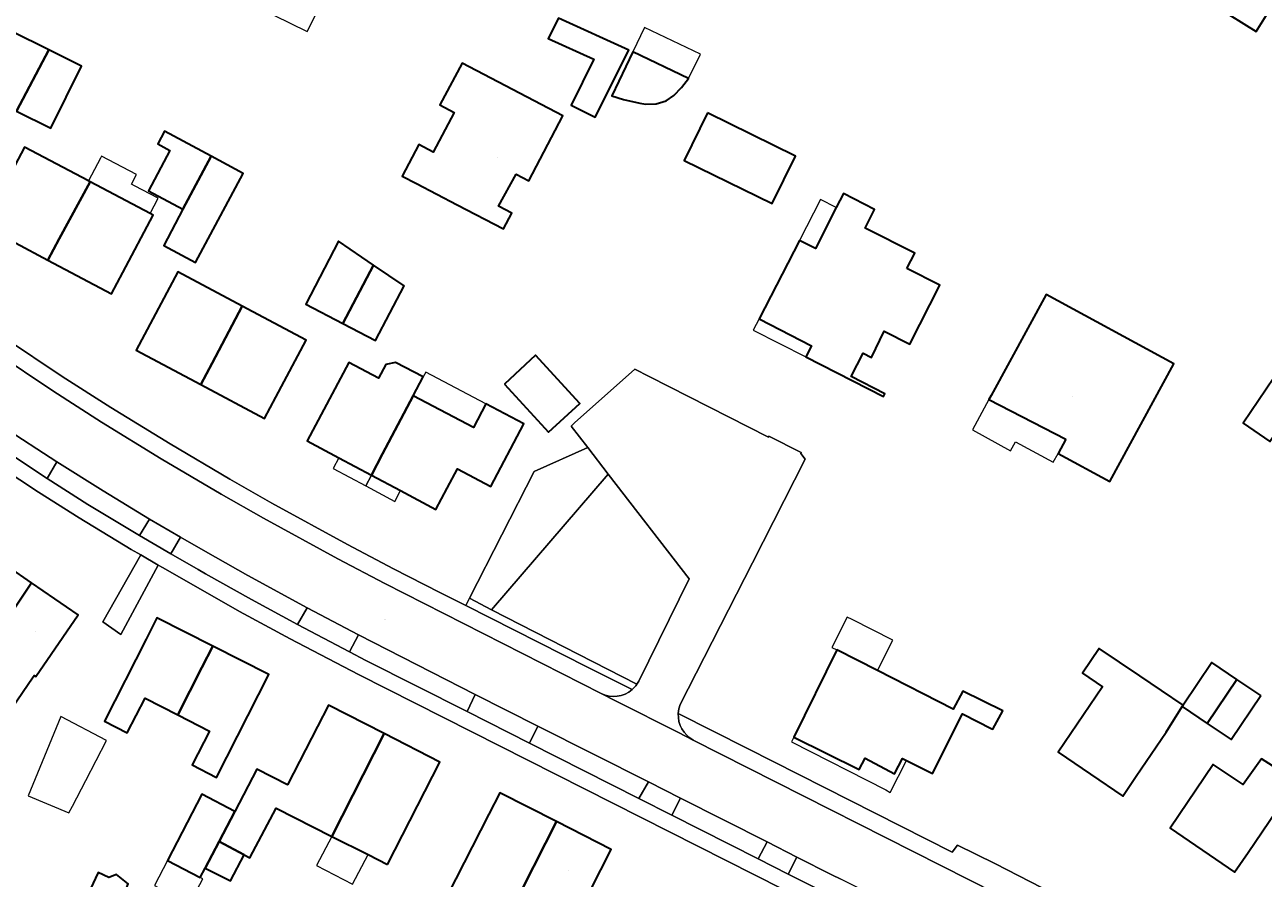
# Model space of a CAD drawing. Header units: metres. Extents: x 200176 to 205485, y 394066 to 399855.
# Tile 114 of 230: x 203769 to 203898, y 396608 to 396697. Entities that reach past the tile are written whole.
import ezdxf
from ezdxf.enums import TextEntityAlignment as Align

# ---------------------------------------------------------------- set-up
doc = ezdxf.new("R2010")
doc.units = ezdxf.units.M
for name, color, linetype, lineweight in [('B-WE-GR-BEPLANTING_CULTUUR_HEESTERS-GV', 90, 'Continuous', 18), ('B-WE-GR-HAAG-GV', 90, 'Continuous', 13), ('B-WE-IE-TERREINAFSCHEIDING_KUNSTMATIG_HEKWERK-G', 20, 'IE-TERREINAFSCHEIDING-KUNSTMATIG', 18), ('B-WE-OG-BEBOUWING-GV', 7, 'Continuous', 35), ('B-WE-OG-BEBOUWING-T18', 10, 'Continuous', 18), ('B-WE-OG-BEBOUWING_BASSIN-GV', 7, 'Continuous', 35), ('B-WE-OG-BEBOUWING_LUIFEL-GV', 7, 'Continuous', 18), ('B-WE-OG-BEBOUWING_SCHUUR-GV', 7, 'Continuous', 35), ('B-WE-OG-TERREIN_CULTUURSCHEIDING-GV', 7, 'Continuous', 18), ('B-WE-OG-TERREIN_ERF-GV', 7, 'Continuous', 18), ('B-WE-OG-TOPOGRAFIE-T18', 10, 'Continuous', 18), ('B-WE-VH-GOOT-G', 170, 'Continuous', 18), ('B-WE-VH-VERHARDING_ASFALT-GV', 252, 'Continuous', 18), ('B-WE-VH-VERHARDING_FUNDERING_ZAND-GV', 7, 'Continuous', 18), ('B-WE-VH-VERHARDING_STRAATBAKSTEEN-GV', 252, 'Continuous', 18), ('B-WE-VH-VERHARDING_TEGEL-GV', 252, 'Continuous', 18)]:
    doc.layers.add(name, color=color, linetype=linetype, lineweight=lineweight)
doc.styles.add('NLCS-ISO-M20-T18', font='NLCS-ISO.ttf', dxfattribs={"height": 0.036})
doc.linetypes.add('IE-TERREINAFSCHEIDING-KUNSTMATIG', pattern='A,4,[82,NLCS.shx,S=0.75,R=90,X=0,Y=0],4,-2', length=10)

msp = doc.modelspace()

# ---------------------------------------------------------------- linework, layer by layer
at = {"layer": 'B-WE-GR-BEPLANTING_CULTUUR_HEESTERS-GV', "flags": 128}
for points in [[(203817.944, 396636.176), (203830.097, 396650.289), (203827.95, 396653.062), (203822.365, 396650.595), (203815.651, 396637.399)], [(203772.699, 396651.582), (203771.675, 396649.851), (203775.906, 396647.161), (203781.292, 396643.906), (203782.348, 396645.627), (203777.503, 396648.551)], [(203788.415, 396642.121), (203785.572, 396643.728), (203784.571, 396641.993), (203787.39, 396640.373), (203788.167, 396639.918), (203792.938, 396637.242), (203797.749, 396634.656), (203798.748, 396636.381), (203792.58, 396639.766), (203789.198, 396641.678)], [(203804.107, 396633.583), (203803.141, 396631.823), (203804.848, 396630.923), (203815.392, 396625.589), (203816.239, 396627.365)], [(203821.878, 396622.305), (203833.279, 396616.549), (203834.287, 396618.265), (203822.773, 396624.083)], [(203836.7, 396614.818), (203845.71, 396610.253), (203846.621, 396612.042), (203837.597, 396616.595)], [(203849.74, 396610.447), (203848.831, 396608.678), (203852.568, 396606.781), (203853.367, 396606.377), (203857.687, 396604.195), (203858.642, 396605.953), (203854.236, 396608.177), (203853.433, 396608.583)]]:
    msp.add_lwpolyline(points, close=True, dxfattribs=at)
at = {"layer": 'B-WE-GR-HAAG-GV', "flags": 128}
msp.add_lwpolyline([(203815.651, 396637.399), (203815.269, 396636.624), (203827.918, 396630.206), (203832.583, 396627.877), (203832.969, 396628.28), (203833.085, 396628.459), (203817.944, 396636.176)], close=True, dxfattribs=at)
at = {"layer": 'B-WE-IE-TERREINAFSCHEIDING_KUNSTMATIG_HEKWERK-G', "flags": 128}
msp.add_lwpolyline([(203845.099, 396641.073), (203837.588, 396626.325)], dxfattribs=at)
at = {"layer": 'B-WE-OG-BEBOUWING-GV', "flags": 128}
for points in [[(203895.523, 396702.283), (203893.431, 396698.926), (203897.536, 396696.368), (203899.628, 396699.725)], [(203832.235, 396694.438), (203824.909, 396697.777), (203823.838, 396695.634), (203828.604, 396693.491), (203826.22, 396688.72), (203828.747, 396687.458)], [(203768.488, 396688.077), (203771.852, 396694.462), (203768.002, 396696.379), (203765.233, 396690.819), (203764.786, 396689.921), (203765.59, 396689.52)], [(203768.488, 396688.077), (203772.053, 396686.302), (203775.269, 396692.76), (203771.852, 396694.462)], [(203833.379, 396688.908), (203834.016, 396688.812), (203835.087, 396688.836), (203836.135, 396689.159), (203836.929, 396689.717), (203837.711, 396690.539), (203838.451, 396691.475), (203832.657, 396694.246), (203830.465, 396689.661), (203831.68, 396689.29)], [(203820.497, 396681.539), (203821.811, 396680.816), (203825.362, 396687.592), (203814.878, 396693.093), (203812.568, 396688.737), (203814.044, 396687.954), (203811.848, 396683.813), (203810.372, 396684.596), (203808.635, 396681.321), (203810.125, 396680.545), (203814.36, 396678.338), (203819.193, 396675.82), (203820.055, 396677.465), (203818.659, 396678.196)], [(203785.809, 396677.882), (203788.743, 396683.399), (203783.892, 396685.993), (203783.188, 396684.677), (203784.463, 396683.996), (203782.22, 396679.801)], [(203772.942, 396674.793), (203776.14, 396680.743), (203775.978, 396680.828), (203769.331, 396684.336), (203764.997, 396676.188), (203771.759, 396672.591)], [(203788.743, 396683.399), (203785.809, 396677.882), (203783.822, 396674.086), (203787.132, 396672.316), (203792.099, 396681.605)], [(203776.14, 396680.743), (203772.942, 396674.793), (203771.759, 396672.591), (203778.37, 396669.074), (203779.544, 396671.281), (203782.728, 396677.266), (203782.414, 396677.432)], [(203861.171, 396671.702), (203862.004, 396673.316), (203856.826, 396675.919), (203857.809, 396677.852), (203854.573, 396679.498), (203853.836, 396678.049), (203851.667, 396673.785), (203850.001, 396674.625), (203845.801, 396666.482), (203851.255, 396663.67), (203850.66, 396662.503), (203858.734, 396658.387), (203858.875, 396658.664), (203855.369, 396660.451), (203856.625, 396662.886), (203857.496, 396662.459), (203858.823, 396665.169), (203861.488, 396663.818), (203864.603, 396669.962)], [(203802.456, 396665.985), (203805.658, 396672.065), (203802.017, 396674.557), (203798.594, 396668.002)], [(203808.837, 396669.89), (203805.658, 396672.065), (203802.456, 396665.985), (203805.866, 396664.205)], [(203791.98, 396667.796), (203785.279, 396671.367), (203780.947, 396663.209), (203787.694, 396659.626), (203788.855, 396661.84)], [(203791.98, 396667.796), (203788.855, 396661.84), (203787.694, 396659.626), (203794.322, 396656.106), (203795.495, 396658.314), (203798.644, 396664.244)], [(203877.73, 396653.946), (203876.92, 396652.455), (203882.327, 396649.524), (203888.99, 396661.801), (203875.675, 396669.017), (203869.948, 396658.475), (203869.731, 396658.076)], [(203819.278, 396659.682), (203823.881, 396654.677), (203827.134, 396657.669), (203822.531, 396662.674)], [(203904.565, 396661.989), (203901.782, 396663.873), (203896.18, 396655.6), (203898.963, 396653.716)], [(203810.821, 396660.429), (203807.951, 396661.929), (203806.945, 396661.728), (203806.187, 396660.279), (203803.096, 396661.922), (203798.754, 396653.754), (203802.045, 396652.004), (203805.439, 396650.2), (203806.602, 396652.414), (203809.783, 396658.458)], [(203813.315, 396648.846), (203814.381, 396650.852), (203817.873, 396649.023), (203821.313, 396655.548), (203817.352, 396657.634), (203816.055, 396655.157), (203809.783, 396658.458), (203806.602, 396652.414), (203805.439, 396650.2), (203808.47, 396648.589), (203812.141, 396646.638)], [(203770.064, 396638.984), (203765.224, 396642.309), (203763.808, 396640.248), (203760.797, 396635.865), (203760.924, 396635.78), (203758.01, 396631.495), (203760.018, 396630.125), (203762.934, 396634.413), (203765.659, 396632.556), (203768.651, 396636.922)], [(203770.064, 396638.984), (203768.651, 396636.922), (203765.659, 396632.556), (203763.308, 396629.125), (203767.558, 396626.247), (203767.996, 396625.948), (203770.209, 396629.193), (203770.319, 396629.354), (203770.494, 396629.235), (203774.906, 396635.658)], [(203781.979, 396633.132), (203777.643, 396624.603), (203780.022, 396623.386), (203781.868, 396627), (203785.295, 396625.25), (203787.798, 396630.174), (203788.93, 396632.403), (203783.112, 396635.36)], [(203785.295, 396625.25), (203788.583, 396623.571), (203786.781, 396620.04), (203789.31, 396618.747), (203794.749, 396629.445), (203788.93, 396632.403), (203787.798, 396630.174)], [(203871.155, 396625.679), (203867.022, 396627.719), (203866.017, 396625.836), (203858.109, 396629.864), (203853.896, 396632.01), (203849.417, 396622.924), (203856.222, 396619.57), (203856.844, 396620.734), (203859.887, 396619.108), (203860.741, 396620.707), (203861.136, 396620.507), (203863.847, 396619.138), (203866.986, 396625.342), (203870.031, 396623.792), (203870.119, 396623.747)], [(203889.844, 396626.111), (203889.943, 396626.269), (203885.433, 396629.31), (203881.194, 396632.168), (203879.464, 396629.598), (203881.559, 396628.185), (203876.931, 396621.374), (203883.655, 396616.795), (203885.062, 396618.861), (203888.191, 396623.457)], [(203892.455, 396624.352), (203895.544, 396628.938), (203892.928, 396630.699), (203889.943, 396626.269), (203889.844, 396626.111)], [(203898.02, 396627.272), (203895.544, 396628.938), (203892.455, 396624.352), (203894.934, 396622.682)], [(203796.71, 396617.956), (203793.496, 396619.612), (203791.22, 396615.21), (203789.572, 396612.066), (203792.191, 396610.691), (203792.771, 396610.387), (203795.531, 396615.552), (203801.3, 396612.587), (203806.774, 396623.301), (203800.972, 396626.274), (203799.832, 396624.049)], [(203807.119, 396609.677), (203812.576, 396620.328), (203806.774, 396623.301), (203801.3, 396612.587), (203805.106, 396610.709)], [(203899.62, 396619.708), (203898.108, 396620.684), (203896.175, 396617.988), (203893.086, 396620.068), (203888.576, 396613.442), (203895.29, 396608.872), (203896.696, 396610.939), (203899.625, 396615.242), (203901.57, 396613.934), (203903.639, 396617.007)], [(203789.572, 396612.066), (203791.22, 396615.21), (203787.78, 396616.998), (203784.212, 396610.098), (203787.607, 396608.319), (203788.124, 396609.306)], [(203821.083, 396607.028), (203823.57, 396611.912), (203824.705, 396614.139), (203818.804, 396617.151), (203817.668, 396614.924), (203813.358, 396606.481), (203813.809, 396606.251), (203819.168, 396603.572), (203820.98, 396607.08)], [(203823.57, 396611.912), (203821.083, 396607.028), (203824.306, 396605.385), (203822.477, 396601.788), (203824.95, 396600.529), (203830.411, 396611.227), (203824.705, 396614.139)], [(203778.604, 396606.171), (203779.702, 396606.58), (203780.107, 396607.669), (203778.89, 396608.636), (203778.096, 396608.334), (203776.978, 396608.836), (203774.367, 396603.221), (203774.679, 396602.395), (203775.607, 396601.996), (203776.758, 396602.403)]]:
    msp.add_lwpolyline(points, close=True, dxfattribs=at)
at = {"layer": 'B-WE-OG-BEBOUWING_BASSIN-GV', "flags": 128}
msp.add_lwpolyline([(203840.408, 396687.902), (203837.985, 396682.955), (203847.173, 396678.455), (203849.596, 396683.401)], close=True, dxfattribs=at)
at = {"layer": 'B-WE-OG-BEBOUWING_LUIFEL-GV', "flags": 128}
for points in [[(203799.532, 396706.635), (203795.286, 396698.074), (203798.763, 396696.383), (203803.014, 396704.897)], [(203832.657, 396694.246), (203838.451, 396691.475), (203839.69, 396694.007), (203833.873, 396696.788)], [(203776.14, 396680.743), (203782.414, 396677.432), (203783.249, 396679.014), (203780.766, 396680.325), (203780.446, 396680.493), (203780.976, 396681.498), (203777.343, 396683.415), (203777.229, 396683.2), (203775.978, 396680.828)], [(203853.836, 396678.049), (203852.197, 396678.883), (203850.001, 396674.625), (203851.667, 396673.785)], [(203851.255, 396663.67), (203845.801, 396666.482), (203845.193, 396665.29), (203850.66, 396662.503)], [(203810.821, 396660.429), (203809.783, 396658.458), (203816.055, 396655.157), (203817.352, 396657.634), (203811.087, 396660.933)], [(203869.731, 396658.076), (203868.007, 396654.903), (203871.986, 396652.741), (203872.498, 396653.684), (203876.429, 396651.55), (203876.92, 396652.455), (203877.73, 396653.946)], [(203802.045, 396652.004), (203801.448, 396650.879), (203804.841, 396649.075), (203805.439, 396650.2)], [(203804.841, 396649.075), (203807.872, 396647.464), (203808.47, 396648.589), (203805.439, 396650.2)], [(203853.896, 396632.01), (203858.109, 396629.864), (203859.71, 396633.034), (203855.502, 396635.161), (203854.961, 396635.435), (203853.366, 396632.277)], [(203777.865, 396622.584), (203773.112, 396625.067), (203769.697, 396616.822), (203773.937, 396615.065), (203774.302, 396615.765), (203775.691, 396618.422)], [(203856.844, 396620.734), (203856.222, 396619.57), (203849.417, 396622.924), (203849.156, 396622.436), (203858.993, 396617.435), (203859.458, 396617.187), (203861.136, 396620.507), (203860.741, 396620.707), (203859.887, 396619.108)], [(203805.106, 396610.709), (203801.3, 396612.587), (203799.705, 396609.579), (203803.455, 396607.634)], [(203785.765, 396604.209), (203787.89, 396608.179), (203787.607, 396608.319), (203784.212, 396610.098), (203782.865, 396607.492), (203784.42, 396606.626), (203783.659, 396605.259)]]:
    msp.add_lwpolyline(points, close=True, dxfattribs=at)
at = {"layer": 'B-WE-OG-BEBOUWING_SCHUUR-GV', "flags": 128}
msp.add_lwpolyline([(203788.124, 396609.306), (203790.764, 396607.973), (203792.191, 396610.691), (203789.572, 396612.066)], close=True, dxfattribs=at)
at = {"layer": 'B-WE-OG-TERREIN_CULTUURSCHEIDING-GV', "flags": 128}
msp.add_lwpolyline([(203830.097, 396650.289), (203817.944, 396636.176), (203833.085, 396628.459), (203833.272, 396628.749), (203838.517, 396639.419)], close=True, dxfattribs=at)
at = {"layer": 'B-WE-OG-TERREIN_ERF-GV', "flags": 128}
for points in [[(203893.431, 396698.926), (203895.523, 396702.283), (203899.628, 396699.725), (203897.536, 396696.368)], [(203832.235, 396694.438), (203828.747, 396687.458), (203826.22, 396688.72), (203828.604, 396693.491), (203823.838, 396695.634), (203824.909, 396697.777)], [(203775.269, 396692.76), (203772.053, 396686.302), (203768.488, 396688.077), (203765.59, 396689.52), (203764.786, 396689.921), (203765.233, 396690.819), (203768.002, 396696.379), (203771.852, 396694.462)], [(203833.379, 396688.908), (203831.68, 396689.29), (203830.465, 396689.661), (203832.657, 396694.246), (203838.451, 396691.475), (203837.711, 396690.539), (203836.929, 396689.717), (203836.135, 396689.159), (203835.087, 396688.836), (203834.016, 396688.812)], [(203821.811, 396680.816), (203820.497, 396681.539), (203818.659, 396678.196), (203820.055, 396677.465), (203819.193, 396675.82), (203814.36, 396678.338), (203810.125, 396680.545), (203808.635, 396681.321), (203810.372, 396684.596), (203811.848, 396683.813), (203814.044, 396687.954), (203812.568, 396688.737), (203814.878, 396693.093), (203825.362, 396687.592)], [(203840.408, 396687.902), (203849.596, 396683.401), (203847.173, 396678.455), (203837.985, 396682.955)], [(203788.743, 396683.399), (203792.099, 396681.605), (203787.132, 396672.316), (203783.822, 396674.086), (203785.809, 396677.882), (203782.22, 396679.801), (203784.463, 396683.996), (203783.188, 396684.677), (203783.892, 396685.993)], [(203779.544, 396671.281), (203778.37, 396669.074), (203771.759, 396672.591), (203764.997, 396676.188), (203769.331, 396684.336), (203775.978, 396680.828), (203776.14, 396680.743), (203782.414, 396677.432), (203782.728, 396677.266)], [(203862.004, 396673.316), (203861.171, 396671.702), (203864.603, 396669.962), (203861.488, 396663.818), (203858.823, 396665.169), (203857.496, 396662.459), (203856.625, 396662.886), (203855.369, 396660.451), (203858.875, 396658.664), (203858.734, 396658.387), (203850.66, 396662.503), (203851.255, 396663.67), (203845.801, 396666.482), (203850.001, 396674.625), (203851.667, 396673.785), (203853.836, 396678.049), (203854.573, 396679.498), (203857.809, 396677.852), (203856.826, 396675.919)], [(203805.658, 396672.065), (203808.837, 396669.89), (203805.866, 396664.205), (203802.456, 396665.985), (203798.594, 396668.002), (203802.017, 396674.557)], [(203785.279, 396671.367), (203791.98, 396667.796), (203798.644, 396664.244), (203795.495, 396658.314), (203794.322, 396656.106), (203787.694, 396659.626), (203780.947, 396663.209)], [(203876.92, 396652.455), (203877.73, 396653.946), (203869.731, 396658.076), (203869.948, 396658.475), (203875.675, 396669.017), (203888.99, 396661.801), (203882.327, 396649.524)], [(203819.278, 396659.682), (203822.531, 396662.674), (203827.134, 396657.669), (203823.881, 396654.677)], [(203904.565, 396661.989), (203898.963, 396653.716), (203896.18, 396655.6), (203901.782, 396663.873)], [(203814.381, 396650.852), (203813.315, 396648.846), (203812.141, 396646.638), (203808.47, 396648.589), (203805.439, 396650.2), (203802.045, 396652.004), (203798.754, 396653.754), (203803.096, 396661.922), (203806.187, 396660.279), (203806.945, 396661.728), (203807.951, 396661.929), (203810.821, 396660.429), (203809.783, 396658.458), (203816.055, 396655.157), (203817.352, 396657.634), (203821.313, 396655.548), (203817.873, 396649.023)], [(203763.808, 396640.248), (203765.224, 396642.309), (203770.064, 396638.984), (203774.906, 396635.658), (203770.494, 396629.235), (203770.319, 396629.354), (203770.209, 396629.193), (203767.996, 396625.948), (203767.558, 396626.247), (203763.308, 396629.125), (203765.659, 396632.556), (203762.934, 396634.413), (203760.018, 396630.125), (203758.01, 396631.495), (203760.924, 396635.78), (203760.797, 396635.865)], [(203789.31, 396618.747), (203786.781, 396620.04), (203788.583, 396623.571), (203785.295, 396625.25), (203781.868, 396627), (203780.022, 396623.386), (203777.643, 396624.603), (203781.979, 396633.132), (203783.112, 396635.36), (203788.93, 396632.403), (203794.749, 396629.445)], [(203867.022, 396627.719), (203871.155, 396625.679), (203870.119, 396623.747), (203870.031, 396623.792), (203866.986, 396625.342), (203863.847, 396619.138), (203861.136, 396620.507), (203860.741, 396620.707), (203859.887, 396619.108), (203856.844, 396620.734), (203856.222, 396619.57), (203849.417, 396622.924), (203853.896, 396632.01), (203858.109, 396629.864), (203866.017, 396625.836)], [(203888.191, 396623.457), (203885.062, 396618.861), (203883.655, 396616.795), (203876.931, 396621.374), (203881.559, 396628.185), (203879.464, 396629.598), (203881.194, 396632.168), (203885.433, 396629.31), (203889.943, 396626.269), (203892.928, 396630.699), (203895.544, 396628.938), (203898.02, 396627.272), (203894.934, 396622.682), (203892.455, 396624.352), (203889.844, 396626.111)], [(203806.774, 396623.301), (203812.576, 396620.328), (203807.119, 396609.677), (203805.106, 396610.709), (203801.3, 396612.587), (203795.531, 396615.552), (203792.771, 396610.387), (203792.191, 396610.691), (203789.572, 396612.066), (203788.124, 396609.306), (203787.607, 396608.319), (203784.212, 396610.098), (203787.78, 396616.998), (203791.22, 396615.21), (203793.496, 396619.612), (203796.71, 396617.956), (203799.832, 396624.049), (203800.972, 396626.274)], [(203893.086, 396620.068), (203896.175, 396617.988), (203898.108, 396620.684), (203899.62, 396619.708), (203903.639, 396617.007), (203901.57, 396613.934), (203899.625, 396615.242), (203896.696, 396610.939), (203895.29, 396608.872), (203888.576, 396613.442)], [(203821.083, 396607.028), (203820.98, 396607.08), (203819.168, 396603.572), (203813.809, 396606.251), (203813.358, 396606.481), (203817.668, 396614.924), (203818.804, 396617.151), (203824.705, 396614.139), (203830.411, 396611.227), (203824.95, 396600.529), (203822.477, 396601.788), (203824.306, 396605.385)], [(203778.604, 396606.171), (203776.758, 396602.403), (203775.607, 396601.996), (203774.679, 396602.395), (203774.367, 396603.221), (203776.978, 396608.836), (203778.096, 396608.334), (203778.89, 396608.636), (203780.107, 396607.669), (203779.702, 396606.58)]]:
    msp.add_lwpolyline(points, close=True, dxfattribs=at)
for points in [[(203767.24, 396664.478), (203773.249, 396660.479), (203778.306, 396657.245), (203784.473, 396653.449), (203790.708, 396649.766), (203795.061, 396647.289), (203802.937, 396642.98), (203807.74, 396640.466), (203812.566, 396637.996), (203815.269, 396636.624), (203815.651, 396637.399), (203822.365, 396650.595), (203827.95, 396653.062), (203826.215, 396655.301), (203826.589, 396655.635), (203832.861, 396661.245), (203834.339, 396660.456), (203846.761, 396654.164), (203846.804, 396654.254), (203850.169, 396652.545), (203850.129, 396652.456), (203850.596, 396651.85), (203845.099, 396641.073), (203837.588, 396626.325), (203837.447, 396625.865), (203837.382, 396625.389), (203844.6, 396621.761), (203865.894, 396610.962), (203866.448, 396611.69), (203870.338, 396609.767), (203894.828, 396597.203)], [(203898.291, 396581.817), (203804.082, 396629.439), (203796.972, 396633.177), (203791.698, 396636.019), (203783.739, 396640.545), (203783.232, 396640.841), (203779.361, 396633.629), (203777.472, 396634.949), (203781.432, 396641.891), (203780.428, 396642.477), (203775.026, 396645.742), (203770.779, 396648.442), (203765.03, 396652.193)]]:
    msp.add_lwpolyline(points, dxfattribs=at)
at = {"layer": 'B-WE-VH-GOOT-G', "flags": 128}
for points in [[(203832.583, 396627.877), (203832.969, 396628.28), (203833.085, 396628.459), (203833.272, 396628.749), (203838.517, 396639.419), (203830.097, 396650.289), (203827.95, 396653.062), (203826.215, 396655.301)], [(203850.129, 396652.456), (203850.596, 396651.85), (203845.099, 396641.073), (203837.588, 396626.325), (203837.447, 396625.865), (203837.382, 396625.389)]]:
    msp.add_lwpolyline(points, dxfattribs=at)
at = {"layer": 'B-WE-VH-GOOT-G'}
for points in [[(203829.365, 396627.466, 0.3011281), (203832.583, 396627.877)], [(203837.382, 396625.389, 0.2908626), (203838.938, 396622.624)]]:
    msp.add_lwpolyline(points, format="xyb", dxfattribs=at)
at = {"layer": 'B-WE-VH-VERHARDING_ASFALT-GV', "flags": 128}
for points in [[(203909.02, 396587.088), (203902.035, 396590.714), (203838.938, 396622.624), (203837.401, 396623.401), (203830.932, 396626.673), (203829.365, 396627.466), (203806.827, 396638.911), (203801.923, 396641.481), (203794.184, 396645.718), (203789.807, 396648.208), (203783.544, 396651.908), (203777.349, 396655.721), (203772.267, 396658.97), (203766.227, 396662.99), (203760.273, 396667.137), (203727.079, 396690.554), (203691.91, 396715.463)], [(203767.036, 396655.256), (203772.699, 396651.582), (203777.503, 396648.551), (203782.348, 396645.627), (203785.572, 396643.728), (203788.415, 396642.121), (203789.198, 396641.678), (203792.58, 396639.766), (203798.748, 396636.381), (203804.107, 396633.583), (203816.239, 396627.365), (203822.773, 396624.083), (203834.287, 396618.265), (203837.597, 396616.595), (203846.621, 396612.042), (203849.74, 396610.447), (203853.433, 396608.583), (203854.236, 396608.177)]]:
    msp.add_lwpolyline(points, dxfattribs=at)
at = {"layer": 'B-WE-VH-VERHARDING_FUNDERING_ZAND-GV', "flags": 128}
for points in [[(203777.472, 396634.949), (203779.361, 396633.629), (203783.232, 396640.841), (203781.432, 396641.891)], [(203815.651, 396637.399), (203815.269, 396636.624), (203827.918, 396630.206), (203832.583, 396627.877), (203832.969, 396628.28), (203833.085, 396628.459), (203817.944, 396636.176)]]:
    msp.add_lwpolyline(points, close=True, dxfattribs=at)
at = {"layer": 'B-WE-VH-VERHARDING_STRAATBAKSTEEN-GV', "flags": 128}
for points in [[(203837.382, 396625.389), (203837.447, 396625.865), (203837.588, 396626.325), (203845.099, 396641.073), (203850.596, 396651.85), (203850.129, 396652.456), (203850.169, 396652.545), (203846.804, 396654.254), (203846.761, 396654.164), (203834.339, 396660.456), (203832.861, 396661.245), (203826.589, 396655.635), (203826.215, 396655.301), (203827.95, 396653.062), (203830.097, 396650.289), (203838.517, 396639.419), (203833.272, 396628.749), (203833.085, 396628.459), (203832.969, 396628.28), (203832.583, 396627.877)], [(203829.365, 396627.466), (203830.932, 396626.673), (203837.401, 396623.401), (203838.938, 396622.624)]]:
    msp.add_lwpolyline(points, dxfattribs=at)
at = {"layer": 'B-WE-VH-VERHARDING_STRAATBAKSTEEN-GV'}
for points in [[(203832.583, 396627.877, -0.3011281), (203829.365, 396627.466)], [(203838.938, 396622.624, -0.2908626), (203837.382, 396625.389)]]:
    msp.add_lwpolyline(points, format="xyb", dxfattribs=at)
at = {"layer": 'B-WE-VH-VERHARDING_TEGEL-GV', "flags": 128}
for points in [[(203691.91, 396715.463), (203727.079, 396690.554), (203760.273, 396667.137), (203766.227, 396662.99), (203772.267, 396658.97), (203777.349, 396655.721), (203783.544, 396651.908), (203789.807, 396648.208), (203794.184, 396645.718), (203801.923, 396641.481), (203806.827, 396638.911), (203829.365, 396627.466)], [(203832.583, 396627.877), (203827.918, 396630.206), (203815.269, 396636.624), (203812.566, 396637.996), (203807.74, 396640.466), (203802.937, 396642.98), (203795.061, 396647.289), (203790.708, 396649.766), (203784.473, 396653.449), (203778.306, 396657.245), (203773.249, 396660.479), (203767.24, 396664.478), (203761.318, 396668.603), (203728.105, 396692.009), (203708.049, 396706.206)], [(203710.946, 396690.124), (203725.378, 396679.972), (203727.003, 396678.824), (203739.199, 396670.209), (203752.166, 396661.043), (203757.794, 396657.112), (203765.03, 396652.193), (203770.779, 396648.442), (203775.026, 396645.742), (203780.428, 396642.477), (203781.432, 396641.891), (203783.232, 396640.841), (203783.739, 396640.545), (203791.698, 396636.019), (203796.972, 396633.177), (203804.082, 396629.439), (203898.291, 396581.817), (203905.262, 396578.126), (203908.496, 396576.268), (203912.802, 396573.493), (203916.962, 396570.503), (203919.2, 396568.792), (203928.652, 396561.563), (203930.845, 396564.429)], [(203852.568, 396606.781), (203848.831, 396608.678), (203845.71, 396610.253), (203836.7, 396614.818), (203833.279, 396616.549), (203821.878, 396622.305), (203815.392, 396625.589), (203804.848, 396630.923), (203803.141, 396631.823), (203797.749, 396634.656), (203792.938, 396637.242), (203788.167, 396639.918), (203787.39, 396640.373), (203784.571, 396641.993), (203781.292, 396643.906), (203775.906, 396647.161), (203771.675, 396649.851), (203765.96, 396653.624)], [(203910.272, 396589.389), (203894.828, 396597.203), (203870.338, 396609.767), (203866.448, 396611.69), (203865.894, 396610.962), (203844.6, 396621.761), (203837.382, 396625.389)], [(203838.938, 396622.624), (203902.035, 396590.714), (203909.02, 396587.088)]]:
    msp.add_lwpolyline(points, dxfattribs=at)
for points in [[(203771.675, 396649.851), (203772.699, 396651.582), (203767.036, 396655.256), (203765.96, 396653.624)], [(203782.348, 396645.627), (203781.292, 396643.906), (203784.571, 396641.993), (203785.572, 396643.728)], [(203803.141, 396631.823), (203804.107, 396633.583), (203798.748, 396636.381), (203797.749, 396634.656)], [(203816.239, 396627.365), (203815.392, 396625.589), (203821.878, 396622.305), (203822.773, 396624.083)], [(203836.7, 396614.818), (203837.597, 396616.595), (203834.287, 396618.265), (203833.279, 396616.549)], [(203848.831, 396608.678), (203849.74, 396610.447), (203846.621, 396612.042), (203845.71, 396610.253)]]:
    msp.add_lwpolyline(points, close=True, dxfattribs=at)
at = {"layer": 'B-WE-VH-VERHARDING_TEGEL-GV'}
for points in [[(203829.365, 396627.466, 0.3011281), (203832.583, 396627.877)], [(203837.382, 396625.389, 0.2908626), (203838.938, 396622.624)]]:
    msp.add_lwpolyline(points, format="xyb", dxfattribs=at)

# ---------------------------------------------------------------- texts
at = {"layer": 'B-WE-OG-BEBOUWING-T18', "style": 'NLCS-ISO-M20-T18'}
for s, rotation, p in [('16', 332.4, (203818.57, 396683.249)), ('28', 332, (203769.997, 396678.059)), ('26', 332, (203776.507, 396674.596)), ('12', 332.7, (203852.33, 396667.616)), ('24', 332, (203785.945, 396665.084)), ('22', 332, (203792.456, 396661.626)), ('10a', 331.6, (203878.442, 396658.424)), ('20', 332, (203803.756, 396655.625)), ('18', 332, (203810.273, 396652.161)), ('23', 325.5, (203770.428, 396633.881)), ('21', 333.1, (203784.61, 396630.112)), ('19', 333.1, (203790.251, 396627.244)), ('10', 333.8, (203854.28, 396624.987)), ('8', 325.8, (203882.399, 396622.49)), ('17', 332.9, (203802.451, 396621.022)), ('15', 332.9, (203808.074, 396618.14)), ('6', 325.8, (203894.038, 396614.563)), ('13', 332.9, (203820.289, 396611.902)), ('11', 332.9, (203825.914, 396609.031))]:
    msp.add_text(s, height=0.036, rotation=rotation, dxfattribs=at).set_placement(p, align=Align.MIDDLE)
at = {"layer": 'B-WE-OG-TOPOGRAFIE-T18', "style": 'NLCS-ISO-M20-T18'}
msp.add_text('Sint Vitusstraat', height=0.036, rotation=332.5, dxfattribs=at).set_placement((203806.732, 396635.219), align=Align.MIDDLE)

doc.saveas('drawing.dxf')
